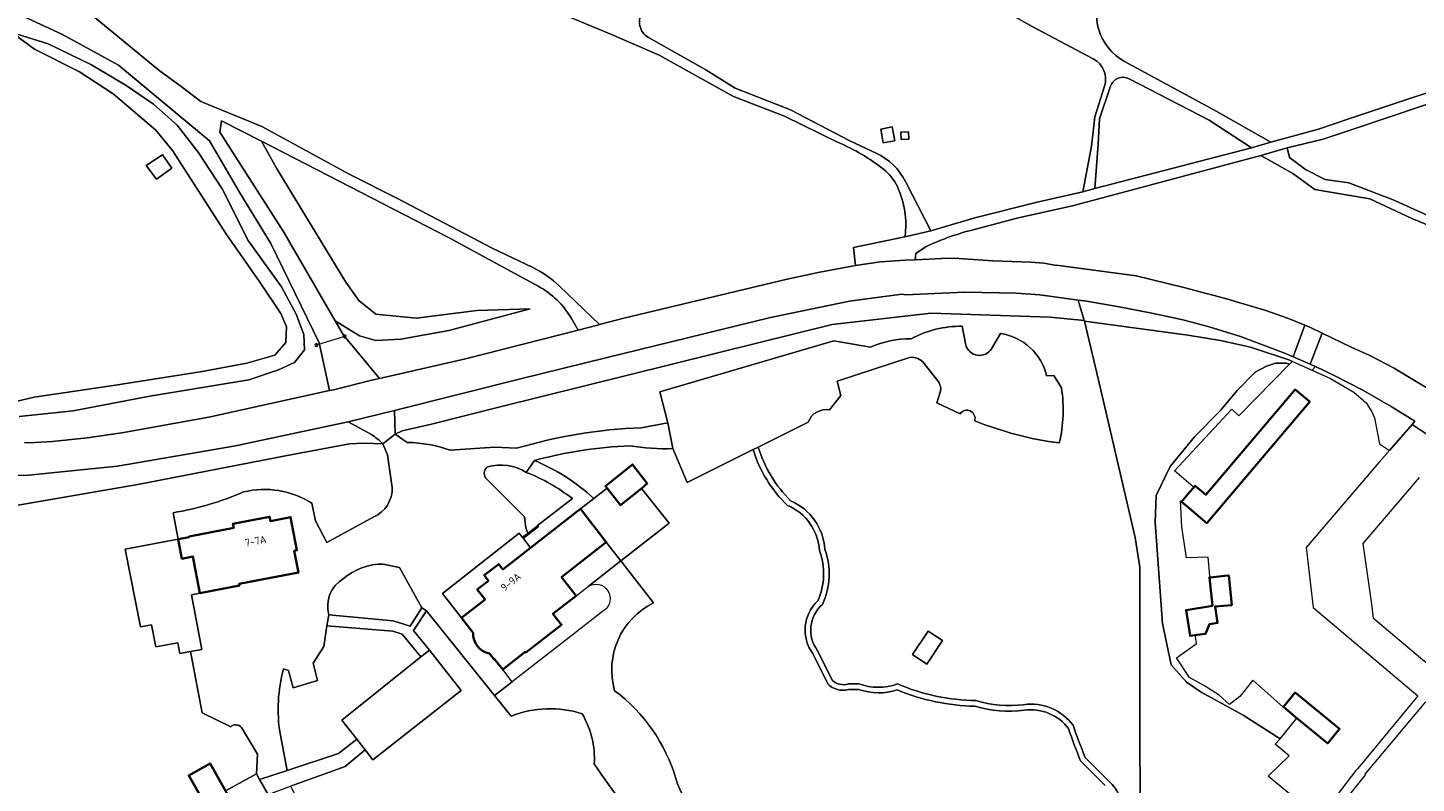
# Model space of a CAD drawing. Extents: x 152761 to 155748, y 459947 to 462743.
# Tile 21 of 256: x 153190 to 153438, y 461076 to 461210. Entities that reach past the tile are written whole.
import ezdxf
from ezdxf.enums import TextEntityAlignment as Align

# ---------------------------------------------------------------- set-up
doc = ezdxf.new("R2010")
doc.units = 0
doc.header["$LTSCALE"] = 0.75
for name, color, linetype, lineweight in [('B-RO-BV-GELEIDECONSTRUCTIE-G', 251, 'CONTINUOUS', 18), ('B-RO-GR-BOS_GEMENGD-GV', 251, 'CONTINUOUS', 13), ('B-RO-GR-BOS_LOOF-GV', 251, 'CONTINUOUS', 13), ('B-RO-IE-TERREINAFSCHEIDING_KUNSTMATIG_HEKWERK-G', 251, 'IE-TERREINAFSCHEIDING-KUNSTMATIG', 18), ('B-RO-OG-BEBOUWING-GV', 6, 'CONTINUOUS', 35), ('B-RO-OG-BEBOUWING-T18', 1, 'CONTINUOUS', 18), ('B-RO-OG-TERREIN_CULTUURSCHEIDING-GV', 251, 'CONTINUOUS', 18), ('B-RO-VH-VERHARDING_ASFALT-GV', 251, 'CONTINUOUS', 18), ('B-RO-VH-VERHARDING_BEDRIJFSVLOERPLAAT-GV', 251, 'CONTINUOUS', 18), ('B-RO-VH-VERHARDING_BETON-GV', 251, 'CONTINUOUS', 18), ('B-RO-VH-VERHARDING_BETONSTRAATSTEEN-GV', 251, 'CONTINUOUS', 18), ('B-RO-VH-VERHARDING_FUNDERING_ZAND-GV', 251, 'CONTINUOUS', 18), ('B-RO-VH-VERHARDING_HALFVERHARDING_GRIND-GV', 251, 'CONTINUOUS', 18), ('B-RO-VH-VERHARDING_STRAATBAKSTEEN-GV', 251, 'CONTINUOUS', 18), ('B-RO-VH-VERHARDING_TEGEL-GV', 251, 'CONTINUOUS', 18)]:
    doc.layers.add(name, color=color, linetype=linetype, lineweight=lineweight)
doc.styles.add('NLCS-ISO-M200-T18', font='NLCS-ISO.ttf', dxfattribs={"height": 0.36})
doc.linetypes.add('IE-TERREINAFSCHEIDING-KUNSTMATIG', pattern='A,4,[82,NLCS.SHX,S=0.75,R=90,X=0,Y=0],4,-2', length=10)

msp = doc.modelspace()

# ---------------------------------------------------------------- linework, layer by layer
at = {"layer": 'B-RO-BV-GELEIDECONSTRUCTIE-G', "flags": 128}
for points in [[(153246.685, 461155.145), (153242.093, 461153.715)], [(153246.898, 461155.212), (153246.685, 461155.145)], [(153246.928, 461155.221), (153246.898, 461155.212)], [(153242.093, 461153.715), (153241.849, 461153.639)]]:
    msp.add_lwpolyline(points, dxfattribs=at)
at = {"layer": 'B-RO-BV-GELEIDECONSTRUCTIE-G'}
for points in [[(153246.743, 461155.398, 0.1912289), (153246.673, 461155.221)], [(153246.673, 461155.221, 0.0770384), (153246.685, 461155.145)], [(153246.685, 461155.145, 0.5006419), (153247.067, 461155.008)], [(153247.183, 461155.221, 0.6775081), (153246.743, 461155.398)], [(153247.067, 461155.008, 0.2527162), (153247.183, 461155.221)], [(153242.093, 461153.715, 0.8620886), (153241.594, 461153.639)], [(153241.594, 461153.639, 1), (153242.104, 461153.639)], [(153242.104, 461153.639, 0.0644451), (153242.093, 461153.715)]]:
    msp.add_lwpolyline(points, format="xyb", dxfattribs=at)
at = {"layer": 'B-RO-GR-BOS_GEMENGD-GV', "flags": 128}
for points in [[(153420.734, 461069.253), (153411.643, 461076.758), (153415.405, 461080.399), (153412.938, 461082.462), (153413.798, 461083.461), (153407.22, 461087.686), (153399.731, 461091.775), (153397.071, 461093.526), (153394.366, 461096.609), (153392.812, 461104.016), (153391.513, 461122.007), (153391.699, 461126.843), (153394.205, 461132.037), (153398.542, 461137.313), (153403.106, 461141.908), (153406.112, 461145.561), (153409.364, 461148.852), (153411.373, 461149.91), (153412.989, 461150.434), (153414.87, 461150.41), (153415.474, 461150.232), (153415.991, 461150.727), (153415.351, 461151.013), (153408.529, 461153.288), (153403.171, 461154.481), (153397.331, 461155.43), (153378.892, 461157.943), (153381.717, 461146.18), (153387.952, 461119.326), (153388.789, 461114.066), (153388.745, 461090.242), (153388.831, 461066.691)], [(153319.771, 461135.026), (153307.989, 461129.164), (153305.471, 461135.2)], [(153291.381, 461126.31), (153293.718, 461128.13), (153293.424, 461128.499), (153298.289, 461132.366), (153300.896, 461128.947), (153299.845, 461128.111), (153304.792, 461121.889), (153296.183, 461115.184), (153302.012, 461107.7)], [(153272.327, 461129.686), (153278.989, 461123.021), (153279.21, 461121.062), (153279.564, 461120.143)], [(153279.564, 461120.143), (153281.299, 461121.479), (153287.539, 461126.282)], [(153260.661, 461106.78), (153256.712, 461113.98), (153253.791, 461114.607)], [(153261.506, 461106.246), (153259.22, 461102.778), (153262.028, 461099.262), (153267.699, 461092.073), (153251.923, 461079.709), (153250.562, 461081.47), (153247.018, 461078.494), (153237.251, 461074.965), (153244.916, 461060.32)], [(153244.065, 461105.549), (153255.596, 461104.491), (153258.614, 461103.537), (153260.661, 461106.78)], [(153276.616, 461087.468), (153273.662, 461091.139), (153261.506, 461106.246)], [(153236.668, 461077.799), (153245.807, 461080.836), (153249.097, 461083.367), (153246.392, 461086.772), (153260.531, 461098.066), (153257.2, 461102.093), (153255.483, 461102.646), (153243.716, 461103.61), (153243.18, 461099.931), (153241.311, 461096.932), (153242.082, 461093.827), (153237.716, 461092.527), (153236.881, 461095.638), (153235.992, 461095.925)], [(153333.105, 461093.218), (153330.424, 461098.637)], [(153338.642, 461092.257), (153336.807, 461092.219)], [(153235.388, 461084.381), (153236.668, 461077.799)], [(153382.596, 461075.096), (153378.214, 461079.501)]]:
    msp.add_lwpolyline(points, dxfattribs=at)
at = {"layer": 'B-RO-GR-BOS_GEMENGD-GV'}
for points in [[(153297.794, 461135.703, 0.0574518), (153280.768, 461133.077)], [(153305.471, 461135.2, -0.0512025), (153297.794, 461135.703)], [(153325.906, 461125.064, -0.124797), (153319.771, 461135.026)], [(153280.768, 461133.077, -0.0875622), (153291.381, 461126.31)], [(153272.405, 461131.942, 0.4875882), (153272.327, 461129.686)], [(153279.297, 461130.952, 0.2132671), (153272.405, 461131.942)], [(153287.539, 461126.282, 0.0729833), (153279.297, 461130.952)], [(153331.595, 461117.021, 0.2898307), (153325.906, 461125.064)], [(153331.343, 461108.028, 0.1965957), (153331.595, 461117.021)], [(153253.791, 461114.607, 0.1792003), (153246.688, 461112.01)], [(153246.688, 461112.01, 0.3338122), (153244.065, 461105.549)], [(153330.424, 461098.637, -0.3809065), (153331.343, 461108.028)], [(153302.012, 461107.7, 0.3617629), (153295.072, 461092.022)], [(153235.992, 461095.925, 0.1041193), (153235.388, 461084.381)], [(153336.807, 461092.219, -0.2617852), (153333.105, 461093.218)], [(153295.072, 461092.022, -0.1610388), (153305.986, 461076.368)], [(153345.496, 461092.16, -0.1688058), (153338.642, 461092.257)], [(153359.363, 461089.261, -0.0939727), (153345.496, 461092.16)], [(153289.268, 461087.916, 0.1751489), (153276.616, 461087.468)], [(153368.16, 461088.538, -0.1081128), (153359.363, 461089.261)], [(153376.07, 461085.258, 0.2718289), (153368.16, 461088.538)], [(153291.437, 461078.973, 0.1533166), (153289.268, 461087.916)], [(153378.214, 461079.501, -0.0243672), (153376.07, 461085.258)], [(153314.072, 461051.385, -0.046293), (153291.437, 461078.973)], [(153305.986, 461076.368, 0.2491142), (153316.9, 461065.553)]]:
    msp.add_lwpolyline(points, format="xyb", dxfattribs=at)
at = {"layer": 'B-RO-GR-BOS_LOOF-GV', "flags": 128}
for points in [[(153380.472, 461204.696), (153369.537, 461210.469), (153362.477, 461214.458), (153343.559, 461222.635), (153321.746, 461232.641), (153315.041, 461236.087)], [(153538.432, 461231.799), (153518.003, 461224.486), (153497.266, 461216.924), (153475.443, 461209.271), (153451.205, 461200.372), (153426.998, 461192.253), (153421.471, 461190.399), (153415.078, 461188.834), (153415.446, 461187.094), (153418.302, 461184.972), (153421.826, 461183.191), (153426.03, 461182.582), (153433.943, 461179.561), (153440.695, 461176.537), (153447.552, 461174.294), (153454.581, 461170.845), (153466.324, 461163.791), (153480.624, 461156.412), (153486.743, 461152.827)], [(153412.147, 461189.849), (153420.63, 461192.191), (153426.247, 461194.066), (153450.534, 461202.172), (153473.709, 461210.641), (153496.705, 461218.667), (153515.804, 461225.784), (153529.048, 461230.455)], [(153189.815, 461136.2), (153191.721, 461136.311), (153194.817, 461136.492), (153200.999, 461137.148), (153207.156, 461138), (153222.671, 461140.802), (153244.211, 461145.543), (153242.354, 461154.043), (153233.737, 461171.809), (153228.191, 461180.818), (153222.797, 461190.078), (153206.584, 461203.565), (153196.465, 461209.144), (153181.822, 461215.887)], [(153199.363, 461214.522), (153213.768, 461202.703), (153217.999, 461199.605), (153221.234, 461197.107), (153232.124, 461192.663), (153247.836, 461184.091), (153256.243, 461179.88), (153273.238, 461170.971), (153280.478, 461167.499)], [(153334.859, 461189.832), (153325.358, 461194.515), (153316.301, 461198.008), (153303.006, 461205.4), (153294.527, 461209.034), (153283.227, 461213.77)], [(153188.87, 461140.95), (153198.461, 461141.954), (153212.153, 461144.531), (153229.847, 461147.488), (153235.124, 461149.246), (153237.969, 461150.575), (153239.734, 461152.825), (153239.658, 461155.578), (153238.243, 461159.188), (153235.635, 461164.061), (153229.686, 461172.326), (153225.09, 461181.527), (153220.804, 461188.08), (153217.009, 461192.857), (153212.841, 461196.659), (153207.766, 461200.058), (153201.644, 461203.707), (153194.037, 461207.37), (153187.539, 461209.42), (153191.582, 461206.445), (153199.585, 461202.393), (153205.638, 461198.495), (153213.177, 461192.048), (153216.186, 461188.371), (153220.619, 461181.55), (153225.817, 461173.391), (153231.671, 461165.078), (153235.551, 461159.294), (153236.517, 461156.922), (153236.424, 461154.113), (153234.462, 461151.863), (153229.459, 461150.41), (153221.51, 461148.962), (153206.019, 461146.541), (153191.515, 461144.403), (153178.138, 461141.237)], [(153178.138, 461141.237), (153191.515, 461144.403), (153206.019, 461146.541), (153221.51, 461148.962), (153229.459, 461150.41), (153234.462, 461151.863), (153236.424, 461154.113), (153236.517, 461156.922), (153235.551, 461159.294), (153231.671, 461165.078), (153225.817, 461173.391), (153220.619, 461181.55), (153216.186, 461188.371), (153213.177, 461192.048), (153205.638, 461198.495), (153199.585, 461202.393), (153191.582, 461206.445), (153187.539, 461209.42), (153194.037, 461207.37), (153201.644, 461203.707), (153207.766, 461200.058), (153212.841, 461196.659), (153217.009, 461192.857), (153220.804, 461188.08), (153225.09, 461181.527), (153229.686, 461172.326), (153235.635, 461164.061), (153238.243, 461159.188), (153239.658, 461155.578), (153239.734, 461152.825), (153237.969, 461150.575), (153235.124, 461149.246), (153229.847, 461147.488), (153212.153, 461144.531), (153198.461, 461141.954), (153188.87, 461140.95)], [(153301.124, 461208.516), (153311.344, 461202.742), (153316.596, 461199.481), (153326.437, 461195.596), (153337.06, 461190.067), (153341.709, 461187.888)], [(153386.051, 461204.258), (153401.985, 461195.606), (153412.147, 461189.849)], [(153351.504, 461174.047), (153359.348, 461176.351), (153370.455, 461179.145), (153378.573, 461180.981), (153380.137, 461189.114), (153380.76, 461194.375), (153382.474, 461199.83)], [(153380.727, 461181.603), (153408.664, 461188.87), (153401.125, 461193.775), (153386.851, 461201.17)], [(153383.534, 461199.828), (153381.592, 461194.036), (153381.354, 461189.48), (153380.727, 461181.603)], [(153281.459, 461164.146), (153265.422, 461172.865), (153243.975, 461183.895), (153232.068, 461190.015), (153234.752, 461185.246), (153247.129, 461164.906), (153249.415, 461161.616), (153252.456, 461159.195), (153259.743, 461158.481), (153270.513, 461159.855), (153280.024, 461160.138), (153265.496, 461156.27), (153256.913, 461154.704), (153252.469, 461154.469), (153249.591, 461155.311), (153245.236, 461157.991), (153246.727, 461155.417), (153246.743, 461155.398), (153246.898, 461155.212), (153247.067, 461155.008), (153253.121, 461147.727), (153268.462, 461151.221), (153288.552, 461156.352)], [(153485.199, 461151.915), (153469.971, 461160.191), (153463.131, 461163.622), (153452.401, 461170.034), (153437.31, 461176.24), (153429.785, 461179.737), (153419.962, 461181.412), (153416.049, 461184.246), (153410.342, 461187.467), (153376.731, 461178.474), (153366.835, 461176.28), (153358.607, 461174.125)], [(153347.041, 461182.744), (153351.504, 461174.047)], [(153331.709, 461166.69), (153337.364, 461167.741), (153338.062, 461167.845), (153337.68, 461171.085), (153346.872, 461172.98)], [(153350.463, 461171.136), (153348.795, 461170.01), (153348.692, 461168.889), (153351.165, 461168.989), (153353.303, 461169.111), (153353.429, 461169.118), (153355.648, 461169.149), (153362.548, 461168.713), (153369.323, 461168.448), (153371.669, 461168.262), (153373.622, 461167.933), (153374.297, 461167.884), (153388.137, 461165.994), (153396.594, 461163.921), (153398.634, 461163.421), (153403.801, 461162.028), (153411.088, 461159.864), (153415.304, 461158.377), (153418.204, 461157.212), (153419.224, 461156.802), (153421.3, 461155.801), (153426.494, 461153.299), (153429.696, 461151.869), (153434.051, 461149.629), (153442.123, 461144.72)], [(153285.26, 461164.176), (153292.361, 461157.324), (153296.71, 461158.435), (153325.84, 461165.412), (153331.709, 461166.69)], [(153388.831, 461066.691), (153388.745, 461090.242), (153388.789, 461114.066), (153387.952, 461119.326), (153381.717, 461146.18), (153378.892, 461157.943), (153378.865, 461158.056), (153372.759, 461158.645), (153351.525, 461159.368), (153333.858, 461157.355), (153320.946, 461154.147), (153274.184, 461142.528), (153262.383, 461139.577), (153257.155, 461138.378), (153255.938, 461137.774), (153258.059, 461136.312)], [(153288.552, 461156.352), (153287.362, 461158.403)], [(153357.089, 461157.008), (153357.734, 461153.666)], [(153362.294, 461153.007), (153363.934, 461155.73)], [(153299.828, 461138.929), (153304.578, 461139.792), (153303.143, 461145.314), (153334.166, 461154.424), (153340.711, 461153.272)], [(153347.698, 461151.476), (153334.779, 461147.211), (153335.445, 461144.655), (153333.433, 461142.111)], [(153352.69, 461147.348), (153350.303, 461150.371)], [(153372.145, 461148.152), (153373.429, 461148.215), (153374.78, 461146.02)], [(153356.698, 461141.396), (153352.555, 461143.391), (153353.234, 461145.443)], [(153329.611, 461139.921), (153320.678, 461135.477)], [(153253.724, 461136.078), (153250.418, 461136.197), (153247.794, 461136.072), (153236.383, 461133.939), (153209.991, 461128.823), (153186.21, 461124.724)], [(153255.417, 461128.269), (153254.549, 461134.066), (153253.724, 461136.078)], [(153265.713, 461134.938), (153273.719, 461135.444), (153277.574, 461135.262)], [(153241.059, 461125.485), (153241.688, 461122.311), (153243.739, 461118.423), (153252.104, 461123.003)], [(153226.594, 461085.59), (153221.492, 461088.089), (153219.434, 461099.013), (153217.51, 461098.656), (153217.138, 461100.58), (153213.248, 461099.85), (153212.472, 461103.774), (153210.51, 461103.386), (153207.772, 461117.24), (153217.212, 461119.038), (153216.31, 461123.773)], [(153331.281, 461099.16), (153333.921, 461093.825)], [(153336.786, 461093.218), (153338.621, 461093.257)], [(153244.082, 461054.425), (153238.959, 461063.243), (153233.547, 461060.223), (153233.353, 461060.567), (153229.564, 461058.423), (153219.106, 461076.91), (153222.895, 461079.053), (153225.654, 461074.176), (153231.182, 461077.169), (153231.345, 461080.678), (153228.52, 461085.43)], [(153379.04, 461080.089), (153383.269, 461075.838)]]:
    msp.add_lwpolyline(points, dxfattribs=at)
at = {"layer": 'B-RO-GR-BOS_LOOF-GV'}
for points in [[(153382.102, 461217.09, 0.4081276), (153386.051, 461204.258)], [(153300.149, 461213.16, 0.4524506), (153301.124, 461208.516)], [(153382.474, 461199.83, 0.3621816), (153380.472, 461204.696)], [(153386.851, 461201.17, 0.4607409), (153383.534, 461199.828)], [(153343.059, 461185.009, 0.0679476), (153334.859, 461189.832)], [(153341.709, 461187.888, -0.1662827), (153347.041, 461182.744)], [(153345.509, 461181.924, 0.117265), (153343.059, 461185.009)], [(153346.872, 461172.98, 0.1448007), (153345.509, 461181.924)], [(153358.607, 461174.125, 0.0467895), (153350.463, 461171.136)], [(153280.478, 461167.499, -0.0805558), (153285.26, 461164.176)], [(153287.362, 461158.403, 0.1377296), (153281.459, 461164.146)], [(153347.963, 461154.782, -0.1284275), (153357.089, 461157.008)], [(153363.934, 461155.73, -0.3063553), (153372.145, 461148.152)], [(153340.711, 461153.272, -0.1042633), (153347.963, 461154.782)], [(153357.734, 461153.666, 0.6511253), (153362.294, 461153.007)], [(153350.303, 461150.371, 0.2750826), (153347.698, 461151.476)], [(153353.234, 461145.443, 0.2046731), (153352.69, 461147.348)], [(153374.78, 461146.02, -0.0991667), (153374.403, 461136.208)], [(153333.433, 461142.111, 0.3632372), (153329.611, 461139.921)], [(153359.305, 461140.175, 0.8657349), (153356.698, 461141.396)], [(153374.403, 461136.208, -0.0644512), (153359.305, 461140.175)], [(153277.574, 461135.262, -0.0608931), (153299.828, 461138.929)], [(153258.059, 461136.312, -0.0775921), (153265.713, 461134.938)], [(153320.678, 461135.477, 0.1246205), (153326.47, 461125.911)], [(153228.865, 461127.463, -0.2019108), (153241.059, 461125.485)], [(153252.104, 461123.003, 0.2996276), (153255.417, 461128.269)], [(153216.31, 461123.773, 0.0598961), (153228.865, 461127.463)], [(153326.47, 461125.911, -0.2803469), (153332.584, 461117.229)], [(153332.584, 461117.229, -0.1979622), (153332.167, 461107.424)], [(153332.167, 461107.424, 0.3939842), (153331.281, 461099.16)], [(153333.921, 461093.825, 0.2523433), (153336.786, 461093.218)], [(153338.621, 461093.257, 0.1776451), (153345.528, 461093.232)], [(153345.528, 461093.232, 0.0976089), (153359.522, 461090.258)], [(153359.522, 461090.258, 0.1097161), (153368.025, 461089.529)], [(153368.025, 461089.529, -0.2716541), (153376.868, 461085.861)], [(153228.52, 461085.43, 0.4547956), (153226.594, 461085.59)], [(153376.868, 461085.861, 0.0159036), (153379.04, 461080.089)], [(153383.269, 461075.838, -0.2731193), (153385.339, 461070.14)]]:
    msp.add_lwpolyline(points, format="xyb", dxfattribs=at)
at = {"layer": 'B-RO-GR-BOS_LOOF-GV', "flags": 128}
for points in [[(153245.236, 461157.991), (153249.591, 461155.311), (153252.469, 461154.469), (153256.913, 461154.704), (153265.496, 461156.27), (153280.024, 461160.138), (153270.513, 461159.855), (153259.743, 461158.481), (153252.456, 461159.195), (153249.415, 461161.616), (153247.129, 461164.906), (153234.752, 461185.246), (153232.068, 461190.015), (153224.961, 461193.668), (153224.672, 461191.657), (153236.066, 461173.825)], [(153345.055, 461190.083), (153342.991, 461189.743), (153342.579, 461192.15), (153344.611, 461192.599)], [(153346.127, 461191.655), (153347.472, 461191.673), (153347.553, 461190.374), (153346.208, 461190.356)], [(153213.324, 461183.253), (153211.5, 461185.673), (153214.405, 461187.612), (153216.072, 461185.191)], [(153416.775, 461087.148), (153414.372, 461089.12), (153414.261, 461089.121), (153408.906, 461093.876), (153406.627, 461090.997), (153404.766, 461089.54), (153402.945, 461091.239), (153400.316, 461092.898), (153397.605, 461094.354), (153395.299, 461097.873), (153396.755, 461098.884), (153398.859, 461100.422), (153398.697, 461101.676), (153398.664, 461101.93), (153397.741, 461101.804), (153397.012, 461106.398), (153401.706, 461107.158), (153401.176, 461112.217), (153401.339, 461112.234), (153401.249, 461112.484), (153400.938, 461115.866), (153397.119, 461115.713), (153396.27, 461121.255), (153396.027, 461125.866), (153396.205, 461125.723), (153397.646, 461127.404), (153398.401, 461128.283), (153398.292, 461128.375), (153394.935, 461131.206), (153405.17, 461142.251), (153406.424, 461141.037), (153415.474, 461150.232), (153414.87, 461150.41), (153412.989, 461150.434), (153411.373, 461149.91), (153409.364, 461148.852), (153406.112, 461145.561), (153403.106, 461141.908), (153398.542, 461137.313), (153394.205, 461132.037), (153391.699, 461126.843), (153391.513, 461122.007), (153392.812, 461104.016), (153394.366, 461096.609), (153397.071, 461093.526), (153399.731, 461091.775), (153407.22, 461087.686), (153413.798, 461083.461)], [(153353.553, 461100.952), (153350.748, 461096.762), (153348.209, 461098.462), (153351.014, 461102.652)]]:
    msp.add_lwpolyline(points, close=True, dxfattribs=at)
at = {"layer": 'B-RO-IE-TERREINAFSCHEIDING_KUNSTMATIG_HEKWERK-G', "flags": 128}
for points in [[(153255.938, 461137.774), (153257.155, 461138.378), (153262.383, 461139.577), (153274.184, 461142.528), (153320.946, 461154.147), (153333.858, 461157.355), (153351.525, 461159.368), (153372.759, 461158.645), (153378.865, 461158.056)], [(153378.865, 461158.056), (153378.892, 461157.943)], [(153378.892, 461157.943), (153397.331, 461155.43)], [(153378.892, 461157.943), (153381.717, 461146.18), (153387.952, 461119.326), (153388.789, 461114.066), (153388.745, 461090.242), (153388.831, 461066.691), (153382.803, 461035.141), (153388.185, 460996.313), (153401.585, 460985.304), (153386.153, 460965.711), (153385.835, 460965.315)], [(153397.331, 461155.43), (153403.171, 461154.481)], [(153403.171, 461154.481), (153408.529, 461153.288)], [(153408.529, 461153.288), (153415.351, 461151.013)], [(153415.351, 461151.013), (153422.759, 461147.698), (153426.953, 461145.258), (153429.137, 461143.365), (153430.129, 461141.755), (153430.646, 461140.717), (153431.539, 461136.06)], [(153142.777, 461107.172), (153145.42, 461111.591), (153147.101, 461113.517), (153151.422, 461117.594), (153156.852, 461119.798), (153186.21, 461124.724), (153209.991, 461128.823), (153236.383, 461133.939), (153247.794, 461136.072), (153250.418, 461136.197), (153253.724, 461136.078)]]:
    msp.add_lwpolyline(points, dxfattribs=at)
at = {"layer": 'B-RO-OG-BEBOUWING-GV', "flags": 128}
for points in [[(153396.205, 461125.723), (153397.163, 461124.912), (153400.353, 461122.215), (153400.715, 461121.902), (153418.92, 461143.376), (153419.073, 461143.557), (153418.951, 461143.659), (153416.506, 461145.719), (153400.529, 461126.965), (153398.638, 461128.56), (153398.401, 461128.283), (153397.646, 461127.404)], [(153299.845, 461128.111), (153300.896, 461128.947), (153298.289, 461132.366), (153293.424, 461128.499), (153293.718, 461128.13), (153296.1, 461125.134)], [(153217.212, 461119.038), (153217.875, 461115.557), (153219.86, 461115.935), (153221.099, 461109.434), (153228.133, 461110.774), (153228.077, 461111.066), (153238.651, 461113.081), (153237.911, 461116.967), (153238.403, 461117.061), (153237.276, 461122.974), (153233.67, 461122.287), (153233.525, 461123.048), (153226.992, 461121.804), (153227.138, 461121.043), (153219.156, 461119.522), (153219.177, 461119.412)], [(153398.664, 461101.93), (153398.942, 461101.968), (153400.498, 461102.182), (153401.174, 461103.884), (153402.633, 461104.1), (153402.192, 461107.055), (153405.156, 461107.299), (153404.645, 461112.58), (153404.474, 461112.562), (153401.339, 461112.234), (153401.176, 461112.217), (153401.706, 461107.158), (153397.012, 461106.398), (153397.741, 461101.804)], [(153414.372, 461089.12), (153416.775, 461087.148), (153422.28, 461082.629), (153422.361, 461082.728), (153424.394, 461085.21), (153416.479, 461091.693)], [(153233.353, 461060.567), (153225.654, 461074.176), (153222.895, 461079.053), (153219.106, 461076.91), (153229.564, 461058.423)]]:
    msp.add_lwpolyline(points, close=True, dxfattribs=at)
for points in [[(153272.727, 461098.634), (153273.507, 461097.634), (153273.611, 461097.715), (153275.109, 461095.791), (153279.139, 461098.929), (153279.228, 461098.814), (153285.613, 461103.787), (153284.079, 461105.756), (153288.205, 461108.969), (153285.612, 461112.298), (153293.591, 461118.512), (153288.976, 461124.436), (153280.072, 461117.501), (153275.141, 461113.662), (153274.4, 461114.613), (153271.815, 461112.6), (153272.563, 461111.64), (153270.56, 461110.08), (153271.974, 461108.266), (153267.773, 461104.994)], [(153267.773, 461104.994), (153269.828, 461102.356)]]:
    msp.add_lwpolyline(points, dxfattribs=at)
at = {"layer": 'B-RO-OG-BEBOUWING-GV'}
msp.add_lwpolyline([(153269.828, 461102.356, 0.3662509), (153272.727, 461098.634)], format="xyb", dxfattribs=at)
at = {"layer": 'B-RO-OG-TERREIN_CULTUURSCHEIDING-GV', "flags": 128}
for points in [[(153377.781, 461161.679), (153370.924, 461162.607), (153366.706, 461162.939), (153357.554, 461163.088), (153353.518, 461162.951), (153346.942, 461162.63), (153346.338, 461162.745), (153336.993, 461161.518), (153322.888, 461158.607), (153293.482, 461151.362), (153278.267, 461147.614), (153255.814, 461141.971), (153255.938, 461137.774), (153257.155, 461138.378), (153262.383, 461139.577), (153274.184, 461142.528), (153320.946, 461154.147), (153333.858, 461157.355), (153351.525, 461159.368), (153372.759, 461158.645), (153378.865, 461158.056)], [(153395.379, 461158.379), (153390.903, 461159.359), (153385.1, 461160.461), (153379.235, 461161.482), (153377.781, 461161.679), (153378.865, 461158.056), (153378.892, 461157.943), (153397.331, 461155.43), (153403.171, 461154.481), (153408.529, 461153.288), (153415.351, 461151.013), (153415.991, 461150.727), (153419.49, 461149.161), (153420.083, 461149.837), (153419.534, 461150.098), (153419.181, 461150.251), (153416.097, 461151.593), (153414.467, 461152.302), (153406.729, 461155.198), (153401.109, 461156.91), (153396.704, 461158.089)], [(153437.812, 461140.09), (153433.593, 461142.718), (153428.535, 461145.639), (153423.419, 461148.252), (153420.083, 461149.837), (153419.49, 461149.161), (153422.759, 461147.698), (153426.953, 461145.258), (153429.137, 461143.365), (153430.129, 461141.755), (153430.646, 461140.717), (153431.539, 461136.06), (153433.285, 461134.874), (153437.338, 461139.528)]]:
    msp.add_lwpolyline(points, close=True, dxfattribs=at)
for points in [[(153251.675, 461137.706), (153247.528, 461139.979), (153227.456, 461135.694), (153206.388, 461132.053), (153192.317, 461130.621), (153189.915, 461130.376), (153183.899, 461130.413), (153183.899, 461129.237), (153181.633, 461129.304), (153179.477, 461129.686), (153179.579, 461130.674), (153179.118, 461130.725)], [(153179.118, 461130.725), (153172.992, 461129.836), (153170.063, 461128.688), (153157.283, 461122.542), (153150.489, 461118.584), (153143.637, 461114.111), (153139.388, 461110.7), (153142.777, 461107.172), (153145.42, 461111.591), (153147.101, 461113.517), (153151.422, 461117.594), (153156.852, 461119.798), (153186.21, 461124.724), (153209.991, 461128.823), (153236.383, 461133.939), (153247.794, 461136.072), (153250.418, 461136.197), (153253.724, 461136.078)], [(153302.012, 461107.7), (153296.183, 461115.184), (153290.335, 461110.628)], [(153293.151, 461106.319), (153287.231, 461101.709), (153276.817, 461093.597), (153273.662, 461091.139), (153276.616, 461087.468)]]:
    msp.add_lwpolyline(points, dxfattribs=at)
at = {"layer": 'B-RO-OG-TERREIN_CULTUURSCHEIDING-GV'}
for points in [[(153253.724, 461136.078, 0.0540654), (153251.675, 461137.706)], [(153290.335, 461110.628, -0.981733), (153293.151, 461106.319)], [(153295.072, 461092.022, -0.3617629), (153302.012, 461107.7)], [(153305.986, 461076.368, 0.1610388), (153295.072, 461092.022)], [(153276.616, 461087.468, -0.1751489), (153289.268, 461087.916)], [(153289.268, 461087.916, -0.1533166), (153291.437, 461078.973)], [(153291.437, 461078.973, 0.046293), (153314.072, 461051.385)], [(153316.9, 461065.553, -0.2491142), (153305.986, 461076.368)]]:
    msp.add_lwpolyline(points, format="xyb", dxfattribs=at)
at = {"layer": 'B-RO-VH-VERHARDING_ASFALT-GV', "flags": 128}
for points in [[(153426.998, 461192.253), (153451.205, 461200.372), (153475.443, 461209.271), (153497.266, 461216.924), (153518.003, 461224.486), (153538.432, 461231.799), (153548.855, 461235.479), (153551.545, 461236.486)], [(153450.534, 461202.172), (153426.247, 461194.066), (153420.63, 461192.191), (153412.147, 461189.849), (153408.664, 461188.87), (153380.727, 461181.603), (153378.573, 461180.981), (153370.455, 461179.145), (153359.348, 461176.351), (153351.504, 461174.047), (153349.703, 461173.632), (153346.872, 461172.98), (153337.68, 461171.085), (153338.062, 461167.845), (153342.481, 461168.503), (153346.908, 461168.817), (153348.692, 461168.889), (153348.795, 461170.01), (153350.463, 461171.136)], [(153358.607, 461174.125), (153366.835, 461176.28), (153376.731, 461178.474), (153410.342, 461187.467), (153415.078, 461188.834), (153421.471, 461190.399), (153426.998, 461192.253)], [(153189.915, 461130.376), (153192.317, 461130.621), (153206.388, 461132.053), (153227.456, 461135.694), (153247.528, 461139.979), (153255.814, 461141.971), (153278.267, 461147.614), (153293.482, 461151.362), (153322.888, 461158.607), (153336.993, 461161.518), (153346.338, 461162.745), (153346.942, 461162.63), (153353.518, 461162.951), (153357.554, 461163.088), (153366.706, 461162.939), (153370.924, 461162.607), (153377.781, 461161.679), (153379.235, 461161.482), (153385.1, 461160.461), (153390.903, 461159.359), (153395.379, 461158.379), (153396.704, 461158.089), (153401.109, 461156.91), (153406.729, 461155.198), (153414.467, 461152.302), (153416.097, 461151.593), (153418.204, 461157.212), (153415.304, 461158.377), (153411.088, 461159.864), (153403.801, 461162.028), (153398.634, 461163.421), (153396.594, 461163.921), (153388.137, 461165.994), (153374.297, 461167.884), (153373.622, 461167.933), (153371.669, 461168.262), (153369.323, 461168.448), (153362.548, 461168.713), (153355.648, 461169.149), (153353.429, 461169.118), (153353.303, 461169.111), (153351.165, 461168.989), (153348.692, 461168.889), (153346.908, 461168.817), (153342.481, 461168.503), (153338.062, 461167.845), (153337.364, 461167.741), (153331.709, 461166.69), (153325.84, 461165.412), (153296.71, 461158.435), (153292.361, 461157.324), (153291.997, 461157.231), (153288.552, 461156.352), (153268.462, 461151.221), (153253.121, 461147.727), (153251.998, 461147.471), (153244.907, 461145.696), (153244.211, 461145.543), (153222.671, 461140.802), (153207.156, 461138), (153200.999, 461137.148), (153194.817, 461136.492), (153191.721, 461136.311), (153189.815, 461136.2)], [(153442.123, 461144.72), (153434.051, 461149.629), (153429.696, 461151.869), (153426.494, 461153.299), (153421.3, 461155.801), (153419.181, 461150.251), (153419.534, 461150.098), (153420.083, 461149.837), (153423.419, 461148.252), (153428.535, 461145.639), (153433.593, 461142.718), (153437.812, 461140.09), (153437.338, 461139.528), (153443.396, 461135.465)]]:
    msp.add_lwpolyline(points, dxfattribs=at)
at = {"layer": 'B-RO-VH-VERHARDING_ASFALT-GV'}
msp.add_lwpolyline([(153350.463, 461171.136, -0.0467895), (153358.607, 461174.125)], format="xyb", dxfattribs=at)
at = {"layer": 'B-RO-VH-VERHARDING_ASFALT-GV', "flags": 128}
msp.add_lwpolyline([(153416.097, 461151.593), (153419.181, 461150.251), (153421.3, 461155.801), (153419.224, 461156.802), (153418.204, 461157.212)], close=True, dxfattribs=at)
at = {"layer": 'B-RO-VH-VERHARDING_BEDRIJFSVLOERPLAAT-GV', "flags": 128}
for points in [[(153221.099, 461109.434), (153219.86, 461115.935), (153217.875, 461115.557), (153217.212, 461119.038), (153207.772, 461117.24), (153210.51, 461103.386), (153212.472, 461103.774), (153213.248, 461099.85), (153217.138, 461100.58), (153217.51, 461098.656), (153219.434, 461099.013), (153221.432, 461099.383), (153219.574, 461109.143)], [(153249.097, 461083.367), (153250.562, 461081.47), (153251.923, 461079.709), (153267.699, 461092.073), (153262.028, 461099.262), (153260.531, 461098.066), (153246.392, 461086.772)], [(153225.654, 461074.176), (153233.353, 461060.567), (153233.547, 461060.223), (153238.959, 461063.243), (153233.252, 461073.521), (153231.751, 461076.165), (153231.182, 461077.169)]]:
    msp.add_lwpolyline(points, close=True, dxfattribs=at)
at = {"layer": 'B-RO-VH-VERHARDING_BETON-GV', "flags": 128}
for points in [[(153345.055, 461190.083), (153344.611, 461192.599), (153342.579, 461192.15), (153342.991, 461189.743)], [(153346.127, 461191.655), (153346.208, 461190.356), (153347.553, 461190.374), (153347.472, 461191.673)], [(153213.324, 461183.253), (153216.072, 461185.191), (153214.405, 461187.612), (153211.5, 461185.673)]]:
    msp.add_lwpolyline(points, close=True, dxfattribs=at)
at = {"layer": 'B-RO-VH-VERHARDING_BETONSTRAATSTEEN-GV', "flags": 128}
for points in [[(153443.396, 461135.465), (153437.338, 461139.528), (153433.285, 461134.874), (153431.484, 461132.804), (153418.446, 461117.547), (153419.678, 461106.852), (153438.345, 461091.097), (153427.635, 461078.138), (153427.3, 461077.788), (153420.734, 461069.253), (153420.618, 461069.103), (153421.99, 461068.216), (153426.221, 461073.512), (153427.158, 461074.685), (153429.064, 461077.071), (153428.991, 461077.129), (153439.763, 461090.052)], [(153445.677, 461092.033), (153430.433, 461104.917), (153430.161, 461107.468), (153428.6, 461118.25), (153438.671, 461130.029)]]:
    msp.add_lwpolyline(points, dxfattribs=at)
for points in [[(153244.065, 461105.549), (153243.716, 461103.61), (153255.483, 461102.646), (153257.2, 461102.093), (153260.531, 461098.066), (153262.028, 461099.262), (153259.22, 461102.778), (153261.506, 461106.246), (153260.661, 461106.78), (153258.614, 461103.537), (153255.596, 461104.491)], [(153250.562, 461081.47), (153249.097, 461083.367), (153245.807, 461080.836), (153236.668, 461077.799), (153231.751, 461076.165), (153233.252, 461073.521), (153237.251, 461074.965), (153247.018, 461078.494)]]:
    msp.add_lwpolyline(points, close=True, dxfattribs=at)
at = {"layer": 'B-RO-VH-VERHARDING_FUNDERING_ZAND-GV', "flags": 128}
for points in [[(153292.021, 461212.072), (153285.137, 461215.425), (153261.591, 461226.276), (153234.287, 461239.518), (153203.675, 461255.575), (153172.791, 461270.251), (153162.024, 461276.328), (153160.447, 461277.624), (153160.162, 461277.368), (153159.548, 461276.832), (153158.161, 461275.792), (153160.781, 461275.092), (153172.269, 461268.657), (153202.519, 461253.982), (153233.621, 461237.47), (153260.671, 461224.178), (153283.227, 461213.77), (153294.527, 461209.034), (153303.006, 461205.4), (153316.301, 461198.008), (153325.358, 461194.515), (153334.859, 461189.832)], [(153280.478, 461167.499), (153273.238, 461170.971), (153256.243, 461179.88), (153247.836, 461184.091), (153232.124, 461192.663), (153221.234, 461197.107), (153217.999, 461199.605), (153213.768, 461202.703), (153199.363, 461214.522), (153185.646, 461228.651), (153164.764, 461249.604), (153147.905, 461265.228), (153149.833, 461269.244), (153151.569, 461272.156), (153150.288, 461271.653), (153147.694, 461266.13), (153145.714, 461261.676)], [(153315.041, 461236.087), (153321.746, 461232.641), (153343.559, 461222.635), (153362.477, 461214.458), (153369.537, 461210.469), (153380.472, 461204.696)], [(153181.822, 461215.887), (153196.465, 461209.144), (153206.584, 461203.565), (153222.797, 461190.078), (153228.191, 461180.818), (153233.737, 461171.809), (153242.354, 461154.043), (153244.211, 461145.543), (153244.907, 461145.696), (153251.998, 461147.471), (153253.121, 461147.727), (153247.067, 461155.008), (153246.898, 461155.212), (153246.743, 461155.398), (153246.727, 461155.417), (153245.236, 461157.991), (153236.066, 461173.825), (153224.672, 461191.657), (153224.961, 461193.668), (153232.068, 461190.015), (153243.975, 461183.895), (153265.422, 461172.865), (153281.459, 461164.146)], [(153341.709, 461187.888), (153337.06, 461190.067), (153326.437, 461195.596), (153316.596, 461199.481), (153311.344, 461202.742), (153301.124, 461208.516)], [(153386.851, 461201.17), (153401.125, 461193.775), (153408.664, 461188.87), (153412.147, 461189.849), (153401.985, 461195.606), (153386.051, 461204.258)], [(153382.474, 461199.83), (153380.76, 461194.375), (153380.137, 461189.114), (153378.573, 461180.981), (153380.727, 461181.603), (153381.354, 461189.48), (153381.592, 461194.036), (153383.534, 461199.828)], [(153486.743, 461152.827), (153480.624, 461156.412), (153466.324, 461163.791), (153454.581, 461170.845), (153447.552, 461174.294), (153440.695, 461176.537), (153433.943, 461179.561), (153426.03, 461182.582), (153421.826, 461183.191), (153418.302, 461184.972), (153415.446, 461187.094), (153415.078, 461188.834), (153410.342, 461187.467), (153416.049, 461184.246), (153419.962, 461181.412), (153429.785, 461179.737), (153437.31, 461176.24), (153452.401, 461170.034), (153463.131, 461163.622), (153469.971, 461160.191), (153485.199, 461151.915)], [(153346.872, 461172.98), (153349.703, 461173.632), (153351.504, 461174.047), (153347.041, 461182.744)], [(153288.552, 461156.352), (153291.997, 461157.231), (153292.361, 461157.324), (153285.26, 461164.176)], [(153287.362, 461158.403), (153288.552, 461156.352)], [(153320.678, 461135.477), (153319.771, 461135.026)], [(153330.424, 461098.637), (153333.105, 461093.218)], [(153333.921, 461093.825), (153331.281, 461099.16)], [(153338.621, 461093.257), (153336.786, 461093.218)], [(153336.807, 461092.219), (153338.642, 461092.257)], [(153378.214, 461079.501), (153382.596, 461075.096)], [(153383.269, 461075.838), (153379.04, 461080.089)]]:
    msp.add_lwpolyline(points, dxfattribs=at)
at = {"layer": 'B-RO-VH-VERHARDING_FUNDERING_ZAND-GV'}
for points in [[(153386.051, 461204.258, -0.4081276), (153382.102, 461217.09)], [(153301.124, 461208.516, -0.4524506), (153300.149, 461213.16)], [(153380.472, 461204.696, -0.3621816), (153382.474, 461199.83)], [(153383.534, 461199.828, -0.4607409), (153386.851, 461201.17)], [(153334.859, 461189.832, -0.0679476), (153343.059, 461185.009)], [(153347.041, 461182.744, 0.1662827), (153341.709, 461187.888)], [(153343.059, 461185.009, -0.117265), (153345.509, 461181.924)], [(153345.509, 461181.924, -0.1448007), (153346.872, 461172.98)], [(153285.26, 461164.176, 0.0805558), (153280.478, 461167.499)], [(153281.459, 461164.146, -0.1377296), (153287.362, 461158.403)], [(153319.771, 461135.026, 0.124797), (153325.906, 461125.064)], [(153326.47, 461125.911, -0.1246205), (153320.678, 461135.477)], [(153332.584, 461117.229, 0.2803469), (153326.47, 461125.911)], [(153325.906, 461125.064, -0.2898307), (153331.595, 461117.021)], [(153331.595, 461117.021, -0.1965957), (153331.343, 461108.028)], [(153332.167, 461107.424, 0.1979622), (153332.584, 461117.229)], [(153331.343, 461108.028, 0.3809065), (153330.424, 461098.637)], [(153331.281, 461099.16, -0.3939842), (153332.167, 461107.424)], [(153333.105, 461093.218, 0.2617852), (153336.807, 461092.219)], [(153336.786, 461093.218, -0.2523433), (153333.921, 461093.825)], [(153345.528, 461093.232, -0.1776451), (153338.621, 461093.257)], [(153359.522, 461090.258, -0.0976089), (153345.528, 461093.232)], [(153338.642, 461092.257, 0.1688058), (153345.496, 461092.16)], [(153345.496, 461092.16, 0.0939727), (153359.363, 461089.261)], [(153359.363, 461089.261, 0.1081128), (153368.16, 461088.538)], [(153368.025, 461089.529, -0.1097161), (153359.522, 461090.258)], [(153376.868, 461085.861, 0.2716541), (153368.025, 461089.529)], [(153368.16, 461088.538, -0.2718289), (153376.07, 461085.258)], [(153379.04, 461080.089, -0.0159036), (153376.868, 461085.861)], [(153376.07, 461085.258, 0.0243672), (153378.214, 461079.501)], [(153385.339, 461070.14, 0.2731193), (153383.269, 461075.838)]]:
    msp.add_lwpolyline(points, format="xyb", dxfattribs=at)
at = {"layer": 'B-RO-VH-VERHARDING_HALFVERHARDING_GRIND-GV'}
for points in [[(153357.089, 461157.008, 0.1284275), (153347.963, 461154.782)], [(153372.145, 461148.152, 0.3063553), (153363.934, 461155.73)], [(153347.963, 461154.782, 0.1042633), (153340.711, 461153.272)], [(153362.294, 461153.007, -0.6511253), (153357.734, 461153.666)], [(153347.698, 461151.476, -0.2750826), (153350.303, 461150.371)], [(153352.69, 461147.348, -0.2046731), (153353.234, 461145.443)], [(153374.403, 461136.208, 0.0991667), (153374.78, 461146.02)], [(153329.611, 461139.921, -0.3632372), (153333.433, 461142.111)], [(153356.698, 461141.396, -0.8657349), (153359.305, 461140.175)], [(153359.305, 461140.175, 0.0644512), (153374.403, 461136.208)], [(153299.828, 461138.929, 0.0608931), (153277.574, 461135.262)], [(153265.713, 461134.938, 0.0775921), (153258.059, 461136.312)], [(153280.768, 461133.077, -0.0574518), (153297.794, 461135.703)], [(153297.794, 461135.703, 0.0512025), (153305.471, 461135.2)], [(153291.381, 461126.31, 0.0875622), (153280.768, 461133.077)], [(153272.327, 461129.686, -0.4875882), (153272.405, 461131.942)], [(153272.405, 461131.942, -0.2132671), (153279.297, 461130.952)], [(153279.297, 461130.952, -0.0729833), (153287.539, 461126.282)], [(153241.059, 461125.485, 0.2019108), (153228.865, 461127.463)], [(153255.417, 461128.269, -0.2996276), (153252.104, 461123.003)], [(153228.865, 461127.463, -0.0598961), (153216.31, 461123.773)], [(153246.688, 461112.01, -0.1792003), (153253.791, 461114.607)], [(153244.065, 461105.549, -0.3338122), (153246.688, 461112.01)], [(153272.727, 461098.634, -0.3662509), (153269.828, 461102.356)], [(153235.388, 461084.381, -0.1041193), (153235.992, 461095.925)], [(153226.594, 461085.59, -0.4547956), (153228.52, 461085.43)]]:
    msp.add_lwpolyline(points, format="xyb", dxfattribs=at)
at = {"layer": 'B-RO-VH-VERHARDING_HALFVERHARDING_GRIND-GV', "flags": 128}
for points in [[(153357.734, 461153.666), (153357.089, 461157.008)], [(153363.934, 461155.73), (153362.294, 461153.007)], [(153340.711, 461153.272), (153334.166, 461154.424), (153303.143, 461145.314), (153304.578, 461139.792), (153305.471, 461135.2)], [(153333.433, 461142.111), (153335.445, 461144.655), (153334.779, 461147.211), (153347.698, 461151.476)], [(153350.303, 461150.371), (153352.69, 461147.348)], [(153374.78, 461146.02), (153373.429, 461148.215), (153372.145, 461148.152)], [(153353.234, 461145.443), (153352.555, 461143.391), (153356.698, 461141.396)], [(153258.059, 461136.312), (153255.938, 461137.774), (153253.724, 461136.078), (153254.549, 461134.066), (153255.417, 461128.269)], [(153305.471, 461135.2), (153304.578, 461139.792), (153299.828, 461138.929)], [(153305.471, 461135.2), (153307.989, 461129.164), (153319.771, 461135.026), (153320.678, 461135.477), (153329.611, 461139.921)], [(153277.574, 461135.262), (153273.719, 461135.444), (153265.713, 461134.938)], [(153280.768, 461133.077), (153279.297, 461130.952)], [(153279.297, 461130.952), (153280.768, 461133.077)], [(153269.828, 461102.356), (153267.773, 461104.994), (153264.389, 461109.34), (153278.07, 461120.105), (153278.606, 461119.406), (153279.564, 461120.143), (153279.21, 461121.062), (153278.989, 461123.021), (153272.327, 461129.686)], [(153252.104, 461123.003), (153243.739, 461118.423), (153241.688, 461122.311), (153241.059, 461125.485)], [(153281.299, 461121.479), (153281.495, 461121.226), (153278.801, 461119.152), (153280.072, 461117.501), (153288.976, 461124.436), (153291.381, 461126.31)], [(153287.539, 461126.282), (153281.299, 461121.479)], [(153216.31, 461123.773), (153217.212, 461119.038), (153219.177, 461119.412), (153219.156, 461119.522), (153227.138, 461121.043), (153226.992, 461121.804), (153233.525, 461123.048), (153233.67, 461122.287), (153237.276, 461122.974), (153238.403, 461117.061), (153237.911, 461116.967), (153238.651, 461113.081), (153228.077, 461111.066), (153228.133, 461110.774), (153221.099, 461109.434), (153219.574, 461109.143), (153221.432, 461099.383), (153219.434, 461099.013), (153221.492, 461088.089), (153226.594, 461085.59)], [(153253.791, 461114.607), (153256.712, 461113.98), (153260.661, 461106.78), (153261.506, 461106.246), (153273.662, 461091.139), (153276.817, 461093.597), (153275.109, 461095.791), (153273.611, 461097.715), (153273.507, 461097.634), (153272.727, 461098.634)], [(153243.716, 461103.61), (153244.065, 461105.549)], [(153235.992, 461095.925), (153236.881, 461095.638), (153237.716, 461092.527), (153242.082, 461093.827), (153241.311, 461096.932), (153243.18, 461099.931), (153243.716, 461103.61)], [(153228.52, 461085.43), (153231.345, 461080.678), (153231.182, 461077.169), (153231.751, 461076.165), (153236.668, 461077.799), (153235.388, 461084.381)]]:
    msp.add_lwpolyline(points, dxfattribs=at)
at = {"layer": 'B-RO-VH-VERHARDING_STRAATBAKSTEEN-GV', "flags": 128}
msp.add_lwpolyline([(153253.724, 461136.078), (153255.938, 461137.774), (153255.814, 461141.971), (153247.528, 461139.979), (153251.675, 461137.706)], dxfattribs=at)
at = {"layer": 'B-RO-VH-VERHARDING_STRAATBAKSTEEN-GV'}
msp.add_lwpolyline([(153251.675, 461137.706, -0.0540654), (153253.724, 461136.078)], format="xyb", dxfattribs=at)
at = {"layer": 'B-RO-VH-VERHARDING_TEGEL-GV', "flags": 128}
for points in [[(153293.591, 461118.512), (153296.183, 461115.184), (153304.792, 461121.889), (153299.845, 461128.111), (153296.1, 461125.134), (153293.718, 461128.13), (153291.381, 461126.31), (153288.976, 461124.436)], [(153280.072, 461117.501), (153278.801, 461119.152), (153278.606, 461119.406), (153278.07, 461120.105), (153264.389, 461109.34), (153267.773, 461104.994), (153271.974, 461108.266), (153270.56, 461110.08), (153272.563, 461111.64), (153271.815, 461112.6), (153274.4, 461114.613), (153275.141, 461113.662)], [(153288.205, 461108.969), (153290.335, 461110.628), (153296.183, 461115.184), (153293.591, 461118.512), (153285.612, 461112.298)], [(153353.553, 461100.952), (153351.014, 461102.652), (153348.209, 461098.462), (153350.748, 461096.762)]]:
    msp.add_lwpolyline(points, close=True, dxfattribs=at)

# ---------------------------------------------------------------- texts
at = {"layer": 'B-RO-OG-BEBOUWING-T18', "style": 'NLCS-ISO-M200-T18'}
for s, rotation, p in [('7-7A', 10.4, (153231.023, 461118.714)), ('9-9A', 38.7, (153276.551, 461111.422))]:
    msp.add_text(s, height=1.35, rotation=rotation, dxfattribs=at).set_placement(p, align=Align.MIDDLE)

doc.saveas('drawing.dxf')
